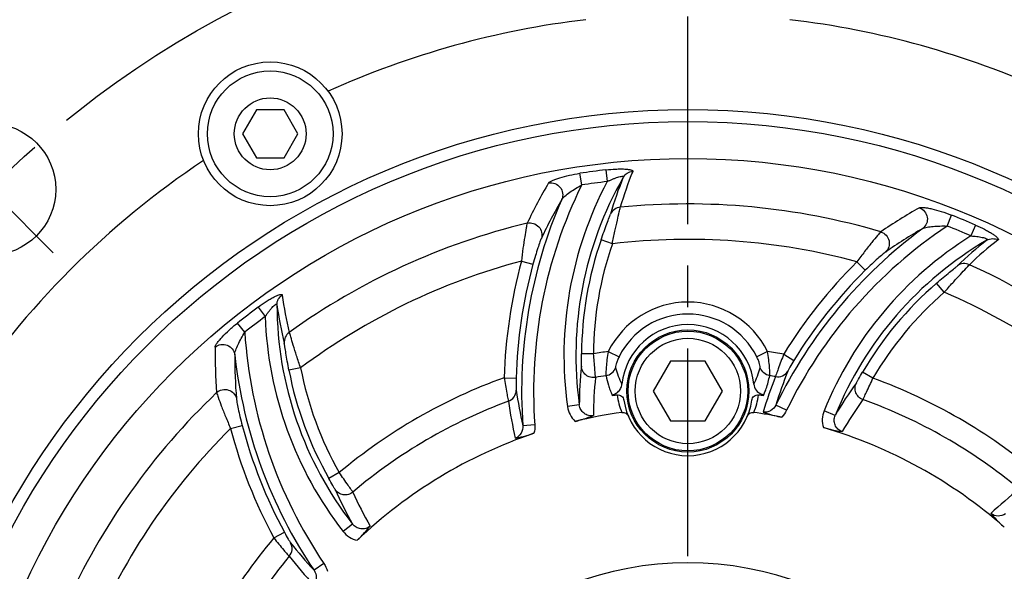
# Model space of a CAD drawing. Header units: millimetres. Extents: x 0 to 420, y 0 to 297.
# Tile 37 of 40: x 309 to 351, y 206 to 229. Entities that reach past the tile are written whole.
import ezdxf
from ezdxf.enums import TextEntityAlignment as Align

# ---------------------------------------------------------------- set-up
doc = ezdxf.new("R2010")
doc.units = ezdxf.units.MM
doc.header["$LTSCALE"] = 23.1
doc.linetypes.add('CENTER', pattern=[0.6, 0.375, -0.075, 0.075, -0.075])
doc.layers.get('0').update_dxf_attribs({"linetype": 'CONTINUOUS'})
for name, color, linetype in [('AXIS', 7, 'CONTINUOUS'), ('COMPONENTS', 7, 'CONTINUOUS'), ('DIMENSION', 7, 'CONTINUOUS')]:
    doc.layers.add(name, color=color, linetype=linetype)
doc.styles.get("Standard").update_dxf_attribs({"font": 'arial.ttf'})
doc.styles.add('TEXTSTYLE_4', font='gdt')
doc.dimstyles.new('DIMSTYLE_5', dxfattribs={"dimtxt": 3, "dimasz": 3, "dimexe": 0.18, "dimexo": 0.0625, "dimgap": 0.09, "dimtad": 1, "dimdec": 3, "dimlfac": 2, "dimdsep": 46, "dimtxsty": 'STANDARD', "dimblk": '_FILLED', "dimblk1": '_FILLED', "dimblk2": '_FILLED', "dimcen": 0.09, "dimadec": 0, "dimazin": 0, "dimtp": 0.5, "dimtm": 0.5, "dimtfac": 1, "dimtdec": 3, "dimtofl": 0, "dimtmove": 0, "dimatfit": 3, "dimldrblk": '_FILLED', "dimfxl": 1, "dimtolj": 1, "dimarcsym": 0})
doc.dimstyles.new('DIMSTYLE_8', dxfattribs={"dimtxt": 3, "dimasz": 3, "dimexe": 0.18, "dimexo": 0.0625, "dimgap": 0.09, "dimtad": 1, "dimtih": 1, "dimtoh": 1, "dimlfac": 2, "dimdsep": 46, "dimtxsty": 'STANDARD', "dimblk": '_FILLED', "dimblk1": '_FILLED', "dimblk2": '_FILLED', "dimcen": 0.09, "dimadec": 0, "dimazin": 0, "dimtol": 1, "dimtp": 0.2, "dimtm": 0.2, "dimtfac": 1, "dimtofl": 0, "dimtmove": 0, "dimatfit": 3, "dimldrblk": '_FILLED', "dimfxl": 1, "dimtolj": 1, "dimarcsym": 0})

# ---------------------------------------------------------------- blocks, each defined once
blk = doc.blocks.new('_FILLED')
at = {"color": 0, "linetype": 'BYBLOCK'}
blk.add_solid([(0, 0), (-1, 0.2), (-1, -0.2)], dxfattribs=at)
blk = doc.blocks.new('*D11')
at = {"layer": 'DIMENSION', "color": 2, "linetype": 'CONTINUOUS'}
for p, q in [((347.395, 259.751), (389.395, 259.751)), ((387.395, 259.751), (387.395, 208.126)), ((387.395, 156.501), (387.395, 208.126)), ((368.587, 156.501), (389.395, 156.501))]:
    blk.add_line(p, q, dxfattribs=at)
at = {"layer": 'DIMENSION', "color": 2, "linetype": 'CONTINUOUS', "xscale": 3, "yscale": 3, "zscale": 3}
for p, rotation in [((387.395, 259.751), 90), ((387.395, 156.501), 270)]:
    blk.add_blockref('_FILLED', p, dxfattribs=dict(at, rotation=rotation))
at = {"layer": 'DIMENSION', "color": 2, "linetype": 'CONTINUOUS', "insert": (383.645, 208.126), "char_height": 3, "width": 10.48327, "attachment_point": 2, "rotation": 90, "line_spacing_factor": 0.9}
blk.add_mtext('206.5', dxfattribs=at)
blk = doc.blocks.new('*D16')
at = {"layer": 'DIMENSION', "color": 2, "linetype": 'CONTINUOUS'}
for p, q in [((298.157, 222.027), (272.622, 222.027)), ((304.333, 217.419), (298.157, 222.027)), ((298.157, 222.027), (298.157, 222.027))]:
    blk.add_line(p, q, dxfattribs=at)
at = {"layer": 'DIMENSION', "color": 2, "linetype": 'CONTINUOUS', "xscale": 3, "yscale": 3, "zscale": 3, "rotation": 323.2732792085}
blk.add_blockref('_FILLED', (304.333, 217.419), dxfattribs=at)
at = {"layer": 'DIMENSION', "color": 2, "linetype": 'CONTINUOUS', "style": 'TEXTSTYLE_4'}
for s, p in [('`', (290.114, 222.777)), ('n', (279.622, 222.777))]:
    blk.add_text(s, height=3, dxfattribs=at).set_placement(p, align=Align.RIGHT)
at = {"layer": 'DIMENSION', "color": 2, "linetype": 'CONTINUOUS'}
for s, p in [('165', (286.614, 222.777)), ('0.2', (295.936, 222.777))]:
    blk.add_text(s, height=3, dxfattribs=at).set_placement(p, align=Align.RIGHT)

msp = doc.modelspace()

# ---------------------------------------------------------------- linework, layer by layer
at = {"layer": 'AXIS', "color": 2, "linetype": 'CENTER'}
for p, q in [((337.39513, 192.75148), (337.39513, 231.68785)), ((308.22697, 221.91964), (310.87862, 219.26799))]:
    msp.add_line(p, q, dxfattribs=at)
msp.add_circle((337.39513, 192.75148), 41.25, dxfattribs=at)
at = {"layer": 'COMPONENTS', "color": 7, "linetype": 'CONTINUOUS'}
for p, q in [((319.36463, 225.23779), (318.78728, 224.23779)), ((320.51933, 225.23779), (319.36463, 225.23779)), ((321.09668, 224.23779), (320.51933, 225.23779)), ((318.78728, 224.23779), (319.36463, 223.23779)), ((320.51933, 223.23779), (321.09668, 224.23779)), ((319.36463, 223.23779), (320.51933, 223.23779)), ((336.67344, 214.75148), (335.95175, 213.50148)), ((338.11681, 214.75148), (336.67344, 214.75148)), ((338.8385, 213.50148), (338.11681, 214.75148)), ((335.95175, 213.50148), (336.67344, 212.25148)), ((338.11681, 212.25148), (338.8385, 213.50148)), ((336.67344, 212.25148), (338.11681, 212.25148))]:
    msp.add_line(p, q, dxfattribs=at)
at = {"layer": 'COMPONENTS', "color": 9, "linetype": 'CONTINUOUS'}
for p, q in [((333.97036, 222.73263), (334.02624, 222.2434)), ((332.95814, 222.10172), (332.88454, 222.58858)), ((348.2277, 220.38803), (348.40739, 220.84646)), ((349.41976, 220.4283), (349.22355, 219.97668)), ((334.2392, 219.64831), (333.76698, 219.81213)), ((330.44036, 218.92457), (330.92265, 218.79333)), ((344.45867, 218.89542), (344.81072, 218.54062)), ((348.11043, 217.62278), (347.78339, 218.00076)), ((319.43862, 217.00353), (319.73162, 216.6078)), ((318.87746, 215.95104), (318.57029, 216.33588)), ((333.45222, 215.05205), (332.9524, 215.05466)), ((334.07148, 215.15271), (334.51756, 214.93109)), ((340.71877, 215.15271), (340.27269, 214.93109)), ((341.40187, 215.04067), (341.82757, 214.77872)), ((321.2136, 214.46686), (320.72274, 214.37262)), ((329.72048, 214.05786), (330.22011, 214.04385)), ((345.13076, 214.03579), (344.6992, 214.28797)), ((340.56575, 213.3464), (340.59754, 213.42296)), ((332.85797, 212.9184), (332.36282, 212.84972)), ((341.5219, 212.69624), (341.07343, 212.91419)), ((343.54929, 212.48512), (343.08614, 212.67322)), ((318.28558, 211.94066), (318.76888, 212.06815)), ((330.99664, 212.08754), (330.49928, 212.05205)), ((322.83019, 210.09289), (322.39602, 209.84524)), ((323.38237, 207.94796), (322.9879, 207.64091)), ((320.0955, 207.36602), (320.5352, 207.60371)), ((322.18585, 206.29776), (321.77286, 206.01834))]:
    msp.add_line(p, q, dxfattribs=at)
at = {"layer": 'COMPONENTS', "color": 7, "linetype": 'CONTINUOUS'}
for centre, radius in [((319.94198, 224.23779), 3), ((319.94198, 224.23779), 2.625), ((319.94198, 224.23779), 1.5), ((337.39513, 192.75148), 32.5), ((337.39513, 192.75148), 32), ((308.22697, 221.91964), 2.75), ((337.39513, 192.75148), 30.45592), ((337.39513, 213.50148), 2.55), ((337.39513, 213.50148), 2.5), ((337.39513, 213.50148), 2.2)]:
    msp.add_circle(centre, radius, dxfattribs=at)
for centre, radius, start, end in [((337.39513, 192.75148), 36.5, 96.709797, 114.323192), ((337.39513, 192.75148), 36.5, 65.676808, 83.290203), ((337.39513, 192.75148), 36.5, 123.676808, 146.323192), ((337.39513, 213.50148), 2.77187, 5.937501, 174.062644), ((337.39513, 214.07729), 3.25, 192.985974, 193.765672), ((337.39513, 192.75148), 20.79347, 98.173332, 98.731814), ((337.39513, 192.75148), 20.79347, 81.268185, 81.826669), ((340.6379, 213.80937), 0.46875, 247.829277, 254.211098), ((340.62856, 213.7762), 0.43429, 254.20576, 261.18636), ((337.39513, 214.07729), 3.25, 346.234327, 347.014025), ((337.39513, 213.50148), 2.7, 188.165903, 351.834098), ((337.39513, 192.75148), 20.04408, 97.899203, 103.587669), ((337.39513, 192.75148), 20.04408, 78.721014, 82.100797), ((337.39513, 192.75148), 20.04408, 48.721004, 73.587664), ((337.39513, 192.75148), 20.04408, 108.721004, 133.587664), ((337.39513, 192.75148), 13.57747, 7.12926, 172.870747)]:
    msp.add_arc(centre, radius, start, end, dxfattribs=at)
at = {"layer": 'COMPONENTS', "color": 9, "linetype": 'CONTINUOUS'}
for centre, radius, start, end in [((337.39513, 192.75148), 30.17612, 96.516692, 98.596528), ((347.78673, 217.39618), 13.74459, 157.448363, 164.063781), ((350.5252, 211.01317), 21.99867, 149.476889, 154.425079), ((347.70309, 214.9775), 15.48708, 152.020597, 187.895278), ((347.70309, 214.9775), 14.98725, 150.204313, 187.896917), ((337.39513, 192.75148), 29.68371, 96.517025, 98.593501), ((347.918, 216.97077), 14.30168, 157.582331, 164.138061), ((350.46127, 213.47649), 19.51292, 153.764196, 184.081555), ((350.46127, 213.47649), 20.01275, 156.356512, 184.081581), ((350.50069, 210.8043), 21.2601, 149.78772, 154.750184), ((337.39513, 192.75148), 28.55856, 73.59561, 95.676457), ((357.90261, 201.99276), 22.0091, 119.478593, 124.424325), ((337.39513, 192.75148), 30.17612, 66.516692, 68.596528), ((337.39513, 192.75148), 28.55856, 103.59561, 125.676457), ((359.07324, 204.16679), 20.01275, 126.356604, 154.081581), ((359.07324, 204.16679), 19.51292, 123.764131, 154.081555), ((357.76968, 201.83536), 21.25715, 119.787348, 124.750414), ((337.39513, 192.75148), 29.68371, 66.517089, 68.593478), ((347.70309, 214.9775), 14.75089, 160.867623, 179.700275), ((337.39513, 192.75148), 27.08135, 74.880872, 96.692166), ((357.43509, 206.84579), 15.48708, 122.020822, 157.895277), ((357.43509, 206.84579), 14.98725, 120.203955, 157.897215), ((358.61654, 208.46591), 14.29981, 127.58111, 134.138069), ((358.71691, 208.89857), 13.74465, 127.448376, 134.063762), ((347.70309, 214.9775), 14.25106, 160.867623, 179.700275), ((337.39513, 192.75148), 27.08135, 104.880872, 126.692166), ((350.46127, 213.47649), 20.74894, 164.777294, 178.39441), ((359.07324, 204.16679), 20.74894, 134.777294, 148.39441), ((350.46127, 213.47649), 20.24911, 164.777293, 178.39441), ((359.07324, 204.16679), 20.24911, 134.777293, 148.39441), ((337.39513, 192.75148), 28.55856, 43.59561, 65.676457), ((357.43509, 206.84579), 14.75089, 130.867623, 149.700275), ((334.07217, 219.29022), 13.74459, 187.448363, 194.063781), ((357.43509, 206.84579), 14.25106, 130.867622, 149.700275), ((337.39513, 192.75148), 27.08135, 44.880872, 66.692166), ((337.39513, 192.75148), 30.17612, 126.516692, 128.596528), ((335.20908, 217.15376), 14.98725, 180.204313, 217.896917), ((334.39856, 218.98743), 14.30169, 187.582332, 194.138061), ((337.39513, 213.50148), 3.71123, 26.418852, 153.581152), ((337.39513, 192.75148), 29.68371, 126.517183, 128.593413), ((335.20908, 217.15376), 15.48708, 182.021158, 217.895278), ((337.39513, 213.50148), 3.21313, 26.41877, 153.58123), ((338.34824, 217.23294), 19.51292, 183.763962, 214.081555), ((339.67493, 215.13362), 22.03837, 179.483522, 184.422342), ((339.7071, 214.93784), 21.24872, 179.786276, 184.751047), ((338.34824, 217.23294), 20.01275, 186.356887, 214.081581), ((337.39513, 192.75148), 22.64645, 98.439341, 100.026685), ((337.39513, 192.75148), 22.64645, 79.809236, 81.56066), ((335.20908, 217.15376), 14.75089, 190.867623, 209.700275), ((335.20908, 217.15376), 14.25106, 190.867623, 209.700275), ((348.3411, 212.86816), 15.48321, 173.815951, 179.814136), ((337.93275, 215.46521), 3.69687, 195.537071, 206.976647), ((336.85752, 215.4652), 3.69686, 333.023331, 344.462956), ((337.39513, 192.75148), 22.64645, 109.809236, 130.026685), ((348.62365, 212.45395), 15.17424, 173.899816, 179.91043), ((337.39513, 192.75148), 21.66164, 99.085483, 100.264107), ((360.28807, 206.50725), 20.67379, 158.450148, 162.798319), ((337.39513, 192.75148), 21.66164, 80.261021, 80.914517), ((360.06601, 207.01087), 19.88887, 158.391711, 162.733611), ((337.39513, 192.75148), 22.64645, 49.809236, 70.026685), ((356.92819, 204.70329), 15.47745, 143.815223, 149.815925), ((337.39513, 192.75148), 28.55856, 133.59561, 155.676457), ((349.89899, 216.43592), 19.88887, 188.391711, 192.733611), ((337.32577, 213.74029), 2.9153, 188.016182, 202.910757), ((337.46495, 213.74016), 2.91482, 337.088005, 351.985075), ((356.98042, 204.19339), 15.18615, 143.901435, 149.907362), ((337.39513, 192.75148), 21.66164, 50.261021, 70.264107), ((337.39513, 192.75148), 21.66164, 110.261021, 130.264107), ((350.34308, 216.11079), 20.67376, 188.450148, 192.798326), ((337.39513, 192.75148), 27.08135, 134.880872, 156.692166), ((338.34824, 217.23294), 20.74894, 194.777294, 208.39441), ((338.34824, 217.23294), 20.24911, 194.777293, 208.39441), ((336.81628, 215.64602), 15.48321, 203.815951, 209.814137), ((337.26808, 215.42858), 15.17424, 203.899816, 209.91043), ((364.08212, 193.2387), 20.64704, 128.449706, 132.803481), ((337.39513, 192.75148), 22.64645, 139.809236, 160.026685), ((336.38157, 219.51474), 19.88887, 218.391711, 222.733611), ((337.39513, 192.75148), 21.66164, 140.261021, 160.264107), ((336.92876, 219.45524), 20.6738, 218.450148, 222.798318)]:
    msp.add_arc(centre, radius, start, end, dxfattribs=at)
for points, knots in [([(333.97036, 222.73263), (334.10745, 222.74833), (334.30984, 222.76531), (334.57189, 222.77275), (334.7464, 222.7698), (334.87656, 222.7599), (334.96411, 222.74634), (335.01467, 222.73481), (335.05361, 222.7213), (335.08058, 222.70642), (335.09656, 222.68767), (335.09549, 222.67311), (335.09313, 222.66745)], [0, 0, 0, 0, 0.35610538, 0.52362468, 0.67639147, 0.80638572, 0.86009725, 0.9048566, 0.94011087, 0.96598915, 0.98417818, 1, 1, 1, 1]), ([(334.69715, 222.42486), (334.73699, 222.49362), (334.85364, 222.61337), (335.01314, 222.66251), (335.09313, 222.66745)], [0, 0, 0, 0, 0.49786411, 1, 1, 1, 1]), ([(331.57502, 222.18599), (331.58747, 222.20711), (331.64166, 222.24559), (331.74226, 222.29707), (331.8822, 222.35194), (332.11756, 222.42892), (332.45422, 222.51399), (332.73653, 222.56626), (332.88454, 222.58858)], [0, 0, 0, 0, 0.0531896, 0.13778504, 0.24796697, 0.37756617, 0.67532453, 1, 1, 1, 1]), ([(331.57505, 222.18594), (331.66239, 222.20083), (331.849, 222.18227), (332.07383, 222.01919), (332.18679, 221.76664), (332.16285, 221.5824), (332.12844, 221.50249)], [0, 0, 0, 0, 0.25119267, 0.50342515, 0.75334288, 1, 1, 1, 1]), ([(334.02624, 222.2434), (334.063, 222.26132), (334.13668, 222.2961), (334.24766, 222.34481), (334.35736, 222.38881), (334.46314, 222.42647), (334.55901, 222.45406), (334.63055, 222.46832), (334.67411, 222.467), (334.69633, 222.46072), (334.70471, 222.44218), (334.70001, 222.43069), (334.69716, 222.42489)], [0, 0, 0, 0, 0.16410703, 0.32692035, 0.48622, 0.63847832, 0.77681199, 0.88782825, 0.92685711, 0.95366191, 0.97404584, 1, 1, 1, 1]), ([(332.12843, 221.50252), (332.14065, 221.52656), (332.18329, 221.5747), (332.29263, 221.67577), (332.46777, 221.80622), (332.70249, 221.95893), (332.87096, 222.05528), (332.95814, 222.10171)], [0, 0, 0, 0, 0.07855351, 0.18399601, 0.43519191, 0.71226549, 1, 1, 1, 1]), ([(334.57037, 221.17), (334.48359, 221.1624), (334.31148, 221.10072), (334.19577, 220.9587), (334.16088, 220.87971)], [0, 0, 0, 0, 0.50218271, 1, 1, 1, 1]), ([(334.2392, 219.64831), (334.27351, 219.82168), (334.34103, 220.14932), (334.44073, 220.59285), (334.51646, 220.92661), (334.5601, 221.10622), (334.57037, 221.17)], [0, 0, 0, 0, 0.34044218, 0.64439127, 0.87556909, 1, 1, 1, 1]), ([(347.07197, 221.15256), (347.09331, 221.16462), (347.15948, 221.17086), (347.27234, 221.16515), (347.42097, 221.1427), (347.66329, 221.0917), (347.9974, 220.99704), (348.26804, 220.90114), (348.40739, 220.84646)], [0, 0, 0, 0, 0.05318392, 0.13776893, 0.24794573, 0.37754484, 0.67531054, 1, 1, 1, 1]), ([(347.07202, 221.15251), (347.1551, 221.12173), (347.30743, 221.01236), (347.4206, 220.75871), (347.39215, 220.48351), (347.2793, 220.33593), (347.20954, 220.28393)], [0, 0, 0, 0, 0.25119267, 0.50342514, 0.75334288, 1, 1, 1, 1]), ([(333.76698, 219.81213), (333.80794, 219.93018), (333.88816, 220.1554), (334.00477, 220.46354), (334.09463, 220.7013), (334.14723, 220.83166), (334.16088, 220.87971)], [0, 0, 0, 0, 0.32940413, 0.63029123, 0.86832367, 1, 1, 1, 1]), ([(330.68193, 220.5098), (330.6641, 220.44312), (330.62902, 220.25247), (330.56788, 219.90291), (330.50131, 219.44185), (330.45994, 219.10321), (330.44036, 218.92457)], [0, 0, 0, 0, 0.1290844, 0.36200954, 0.66392412, 1, 1, 1, 1]), ([(330.68195, 220.50971), (330.76677, 220.52805), (330.94971, 220.51925), (331.17868, 220.37359), (331.30658, 220.13547), (331.29833, 219.95418), (331.27186, 219.87313)], [0, 0, 0, 0, 0.25129322, 0.50329721, 0.7531041, 1, 1, 1, 1]), ([(345.46049, 220.14749), (345.41171, 220.09865), (345.286, 219.95108), (345.05827, 219.67893), (344.77009, 219.31293), (344.56494, 219.04034), (344.45867, 218.89542)], [0, 0, 0, 0, 0.1290844, 0.36200954, 0.66392412, 1, 1, 1, 1]), ([(345.46046, 220.1474), (345.54309, 220.12087), (345.69711, 220.02178), (345.82258, 219.78116), (345.81428, 219.51099), (345.7165, 219.3581), (345.65304, 219.30115)], [0, 0, 0, 0, 0.25129322, 0.50329721, 0.7531041, 1, 1, 1, 1]), ([(347.20955, 220.28396), (347.23215, 220.29867), (347.29315, 220.31904), (347.43837, 220.3519), (347.65528, 220.3773), (347.93491, 220.3922), (348.12898, 220.3914), (348.2277, 220.38802)], [0, 0, 0, 0, 0.0785532, 0.18399571, 0.43519136, 0.71226492, 1, 1, 1, 1]), ([(349.41976, 220.4283), (349.54634, 220.37335), (349.7301, 220.28686), (349.96077, 220.16228), (350.11042, 220.07247), (350.2182, 219.99882), (350.28723, 219.9433), (350.32525, 219.90804), (350.35222, 219.87687), (350.36814, 219.85049), (350.3726, 219.82626), (350.3644, 219.81419), (350.35952, 219.81047)], [0, 0, 0, 0, 0.3561039, 0.52362342, 0.67639086, 0.80638564, 0.8600974, 0.90485673, 0.94011094, 0.96598915, 0.98417821, 1, 1, 1, 1]), ([(331.27186, 219.87313), (331.24998, 219.82675), (331.20206, 219.6939), (331.11833, 219.4541), (331.02077, 219.14165), (330.9553, 218.9133), (330.92265, 218.79333)], [0, 0, 0, 0, 0.13548937, 0.37238418, 0.67149985, 1, 1, 1, 1]), ([(349.22355, 219.97668), (349.26434, 219.97381), (349.34554, 219.9671), (349.466, 219.95379), (349.58301, 219.93704), (349.69344, 219.91677), (349.79027, 219.89273), (349.85935, 219.86931), (349.89641, 219.84638), (349.91252, 219.82984), (349.9105, 219.80959), (349.90069, 219.80199), (349.89532, 219.79838)], [0, 0, 0, 0, 0.16410643, 0.32691934, 0.48621872, 0.6384775, 0.77681152, 0.88782808, 0.92685704, 0.95366194, 0.97404585, 1, 1, 1, 1]), ([(349.89528, 219.79836), (349.96416, 219.83799), (350.12507, 219.88338), (350.28778, 219.84619), (350.35952, 219.81047)], [0, 0, 0, 0, 0.4978643, 1, 1, 1, 1]), ([(345.65304, 219.30115), (345.61091, 219.27193), (345.50298, 219.18083), (345.31057, 219.01502), (345.06985, 218.79321), (344.89898, 218.62819), (344.81072, 218.54062)], [0, 0, 0, 0, 0.13548937, 0.37238418, 0.67149985, 1, 1, 1, 1]), ([(347.78339, 218.00076), (347.87788, 218.08252), (348.05996, 218.23746), (348.31502, 218.44601), (348.51173, 218.60698), (348.62245, 218.69358), (348.6583, 218.72836)], [0, 0, 0, 0, 0.32940413, 0.63029123, 0.86832367, 1, 1, 1, 1]), ([(348.11043, 217.62278), (348.22683, 217.75577), (348.44912, 218.00576), (348.75723, 218.34001), (348.98969, 218.59119), (349.1173, 218.72492), (349.15808, 218.77501)], [0, 0, 0, 0, 0.34044218, 0.64439127, 0.87556909, 1, 1, 1, 1]), ([(349.15808, 218.77501), (349.07912, 218.81182), (348.89923, 218.84447), (348.72801, 218.77933), (348.6583, 218.72836)], [0, 0, 0, 0, 0.50218271, 1, 1, 1, 1]), ([(319.43862, 217.00353), (319.54949, 217.08568), (319.71628, 217.20157), (319.9395, 217.33905), (320.09211, 217.42374), (320.20978, 217.48026), (320.29237, 217.51229), (320.34192, 217.52758), (320.3824, 217.53535), (320.4132, 217.53595), (320.43642, 217.5277), (320.44277, 217.51455), (320.44355, 217.50847)], [0, 0, 0, 0, 0.35610538, 0.52362468, 0.67639147, 0.80638572, 0.86009725, 0.9048566, 0.94011087, 0.96598915, 0.98417818, 1, 1, 1, 1]), ([(320.22192, 217.10038), (320.22204, 217.17985), (320.26318, 217.34189), (320.37675, 217.4642), (320.44355, 217.50847)], [0, 0, 0, 0, 0.4978642, 1, 1, 1, 1]), ([(319.73162, 216.60779), (319.7545, 216.64169), (319.80092, 216.70865), (319.87268, 216.80632), (319.94568, 216.89928), (320.01846, 216.98478), (320.08769, 217.05661), (320.14251, 217.10473), (320.1809, 217.12537), (320.20328, 217.13104), (320.21981, 217.11917), (320.22148, 217.10688), (320.22192, 217.10042)], [0, 0, 0, 0, 0.16410702, 0.32692031, 0.48621994, 0.63847825, 0.77681193, 0.88782821, 0.92685709, 0.95366191, 0.97404585, 1, 1, 1, 1]), ([(317.63745, 215.33228), (317.63767, 215.35679), (317.66531, 215.4172), (317.72667, 215.51209), (317.8204, 215.62958), (317.98575, 215.81397), (318.23482, 216.05604), (318.45324, 216.24251), (318.57029, 216.33588)], [0, 0, 0, 0, 0.05316663, 0.13772018, 0.24788161, 0.37748092, 0.67527066, 1, 1, 1, 1]), ([(318.45852, 215.01726), (318.45707, 215.04419), (318.46993, 215.1072), (318.51409, 215.2494), (318.60054, 215.44994), (318.72745, 215.69956), (318.82518, 215.86723), (318.87747, 215.95103)], [0, 0, 0, 0, 0.07855326, 0.18399587, 0.43519162, 0.71226519, 1, 1, 1, 1]), ([(320.73956, 215.95026), (320.66821, 215.90029), (320.54999, 215.76082), (320.52079, 215.57997), (320.53007, 215.49412)], [0, 0, 0, 0, 0.50218271, 1, 1, 1, 1]), ([(321.2136, 214.46686), (321.15663, 214.63415), (321.05128, 214.95166), (320.91586, 215.38562), (320.81457, 215.71253), (320.76255, 215.8899), (320.73956, 215.95026)], [0, 0, 0, 0, 0.34044218, 0.64439127, 0.87556909, 1, 1, 1, 1]), ([(317.63756, 215.33243), (317.70576, 215.38899), (317.87664, 215.46623), (318.1529, 215.43741), (318.377, 215.27518), (318.44838, 215.10365), (318.45854, 215.01724)], [0, 0, 0, 0, 0.25119267, 0.50342514, 0.75334288, 1, 1, 1, 1]), ([(320.72274, 214.37262), (320.69918, 214.49533), (320.65604, 214.73049), (320.60296, 215.05565), (320.56191, 215.30649), (320.54227, 215.44568), (320.53007, 215.49412)], [0, 0, 0, 0, 0.32940413, 0.63029123, 0.86832367, 1, 1, 1, 1]), ([(332.94798, 214.53605), (332.95033, 214.55761), (332.95056, 214.6193), (332.95233, 214.79205), (332.95182, 214.94333), (332.9524, 215.05466)], [0, 0, 0, 0, 0.12542749, 0.35604249, 1, 1, 1, 1]), ([(333.53533, 214.06647), (333.53401, 214.10638), (333.52393, 214.22078), (333.4963, 214.54925), (333.47025, 214.83788), (333.45222, 215.05205)], [0, 0, 0, 0, 0.12112312, 0.34811028, 1, 1, 1, 1]), ([(334.07148, 215.15272), (334.04969, 215.03804), (334.01436, 214.82021), (333.98241, 214.52364), (333.96969, 214.31658), (333.96986, 214.19786), (333.97174, 214.15659), (333.97458, 214.14135)], [0, 0, 0, 0, 0.34395119, 0.64977394, 0.87886465, 0.9543402, 1, 1, 1, 1]), ([(334.51756, 214.93109), (334.49225, 214.88018), (334.44888, 214.78274), (334.39997, 214.64734), (334.37735, 214.54776), (334.36612, 214.49227), (334.37096, 214.47496)], [0, 0, 0, 0, 0.35365757, 0.66433045, 0.88817975, 1, 1, 1, 1]), ([(340.41929, 214.47496), (340.42413, 214.49227), (340.4129, 214.54776), (340.39029, 214.64734), (340.34137, 214.78274), (340.298, 214.88018), (340.27269, 214.93109)], [0, 0, 0, 0, 0.11181844, 0.33567004, 0.6463422, 1, 1, 1, 1]), ([(340.81567, 214.14135), (340.81851, 214.15659), (340.8204, 214.19785), (340.82056, 214.31658), (340.80784, 214.52364), (340.77589, 214.82021), (340.74056, 215.03804), (340.71877, 215.15272)], [0, 0, 0, 0, 0.0456588, 0.12113375, 0.35022605, 0.6560486, 1, 1, 1, 1]), ([(341.40187, 215.04067), (341.32307, 214.83854), (341.21902, 214.56458), (341.10872, 214.25001), (341.07034, 214.13993), (341.05941, 214.10095)], [0, 0, 0, 0, 0.65063952, 0.87859557, 1, 1, 1, 1]), ([(333.53532, 214.06651), (333.46552, 214.05452), (333.31914, 214.06034), (333.1241, 214.15759), (332.9866, 214.32557), (332.95041, 214.46628), (332.94798, 214.53605)], [0, 0, 0, 0, 0.25153371, 0.50259074, 0.75208484, 1, 1, 1, 1]), ([(333.97458, 214.14135), (334.06335, 214.15568), (334.2359, 214.2335), (334.34246, 214.3903), (334.37096, 214.47496)], [0, 0, 0, 0, 0.50166431, 1, 1, 1, 1]), ([(340.81568, 214.1414), (340.72691, 214.15572), (340.55436, 214.23352), (340.44779, 214.39031), (340.41929, 214.47496)], [0, 0, 0, 0, 0.50166502, 1, 1, 1, 1]), ([(341.82757, 214.77872), (341.76972, 214.68472), (341.6926, 214.55649), (341.6112, 214.40718), (341.5825, 214.35443), (341.57486, 214.33513)], [0, 0, 0, 0, 0.64834186, 0.87807729, 1, 1, 1, 1]), ([(329.72048, 214.05786), (329.7533, 213.84341), (329.80017, 213.55412), (329.86192, 213.22655), (329.88373, 213.11203), (329.89375, 213.07281)], [0, 0, 0, 0, 0.65063952, 0.87859557, 1, 1, 1, 1]), ([(330.22011, 214.04385), (330.21702, 213.93353), (330.21435, 213.78391), (330.21851, 213.6139), (330.22002, 213.55387), (330.22306, 213.53334)], [0, 0, 0, 0, 0.64834186, 0.87807729, 1, 1, 1, 1]), ([(333.97458, 214.14135), (334.00281, 214.00626), (334.05626, 213.80538), (334.14095, 213.5401), (334.19735, 213.41157), (334.22451, 213.3464)], [0, 0, 0, 0, 0.49603842, 0.74626074, 1, 1, 1, 1]), ([(340.59754, 213.42296), (340.62169, 213.4816), (340.7139, 213.71463), (340.7774, 213.95822), (340.81567, 214.14135)], [0, 0, 0, 0, 0.25316906, 1, 1, 1, 1]), ([(341.05941, 214.10095), (341.15722, 214.08351), (341.36757, 214.10782), (341.525, 214.25024), (341.57486, 214.33513)], [0, 0, 0, 0, 0.50228165, 1, 1, 1, 1]), ([(344.43607, 213.84104), (344.44888, 213.85854), (344.47993, 213.91185), (344.56784, 214.06057), (344.64303, 214.19184), (344.6992, 214.28797)], [0, 0, 0, 0, 0.12542749, 0.35604249, 1, 1, 1, 1]), ([(344.70994, 213.1407), (344.72875, 213.17593), (344.77722, 213.28004), (344.91753, 213.57832), (345.03928, 213.8413), (345.13076, 214.03579)], [0, 0, 0, 0, 0.12112312, 0.34811028, 1, 1, 1, 1]), ([(317.70223, 213.43423), (317.76652, 213.49252), (317.92935, 213.57636), (318.20047, 213.56471), (318.43029, 213.42244), (318.5138, 213.26131), (318.53139, 213.17788)], [0, 0, 0, 0, 0.25129322, 0.50329721, 0.7531041, 1, 1, 1, 1]), ([(344.70995, 213.14074), (344.64351, 213.16526), (344.51965, 213.24349), (344.39937, 213.42523), (344.36428, 213.63945), (344.40329, 213.77941), (344.43607, 213.84104)], [0, 0, 0, 0, 0.25153371, 0.50259074, 0.75208484, 1, 1, 1, 1]), ([(317.70217, 213.43429), (317.72007, 213.36763), (317.78502, 213.18498), (317.90684, 212.85168), (318.07972, 212.41911), (318.21322, 212.10515), (318.28558, 211.94066)], [0, 0, 0, 0, 0.1290844, 0.36200954, 0.66392412, 1, 1, 1, 1]), ([(318.5314, 213.17788), (318.53564, 213.12678), (318.56056, 212.98777), (318.60795, 212.73823), (318.67969, 212.41886), (318.73716, 212.18837), (318.76888, 212.06815)], [0, 0, 0, 0, 0.13548937, 0.37238418, 0.67149985, 1, 1, 1, 1]), ([(329.89375, 213.07281), (329.98717, 213.10661), (330.1572, 213.23284), (330.22232, 213.43489), (330.22306, 213.53334)], [0, 0, 0, 0, 0.50228165, 1, 1, 1, 1]), ([(332.36277, 212.85014), (332.37894, 212.73359), (332.4519, 212.50432), (332.59906, 212.3137), (332.68611, 212.23456)], [0, 0, 0, 0, 0.50003459, 1, 1, 1, 1]), ([(333.44944, 212.47768), (333.38198, 212.46374), (333.23918, 212.46565), (333.04825, 212.55793), (332.91112, 212.71769), (332.86702, 212.85091), (332.85796, 212.9184)], [0, 0, 0, 0, 0.25135106, 0.50205945, 0.75151238, 1, 1, 1, 1]), ([(341.07343, 212.91419), (341.02721, 212.81801), (340.8734, 212.64798), (340.6449, 212.60496), (340.53892, 212.62126)], [0, 0, 0, 0, 0.49878475, 1, 1, 1, 1]), ([(343.08631, 212.67361), (343.04203, 212.56459), (342.99059, 212.32955), (343.02272, 212.09089), (343.05854, 211.97883)], [0, 0, 0, 0, 0.50003456, 1, 1, 1, 1]), ([(343.84116, 211.80771), (343.77578, 211.82938), (343.65306, 211.90242), (343.53384, 212.07781), (343.49497, 212.28473), (343.52339, 212.42215), (343.54929, 212.48513)], [0, 0, 0, 0, 0.25135073, 0.50205944, 0.75151236, 1, 1, 1, 1]), ([(330.49928, 212.05205), (330.50734, 211.94565), (330.45916, 211.72149), (330.28278, 211.56998), (330.18284, 211.53111)], [0, 0, 0, 0, 0.49878489, 1, 1, 1, 1]), ([(322.6515, 209.3939), (322.64276, 209.41374), (322.61211, 209.46729), (322.52727, 209.61778), (322.45118, 209.74853), (322.39602, 209.84524)], [0, 0, 0, 0, 0.12542749, 0.35604249, 1, 1, 1, 1]), ([(323.39495, 209.2809), (323.37385, 209.31481), (323.30792, 209.40884), (323.11976, 209.67949), (322.95288, 209.91643), (322.83019, 210.09289)], [0, 0, 0, 0, 0.12112312, 0.34811028, 1, 1, 1, 1]), ([(323.39492, 209.28094), (323.34046, 209.23565), (323.21079, 209.16751), (322.99325, 209.15421), (322.79019, 209.23093), (322.68848, 209.33469), (322.6515, 209.3939)], [0, 0, 0, 0, 0.25153371, 0.50259074, 0.75208484, 1, 1, 1, 1]), ([(350.66199, 208.37375), (350.57389, 208.31358), (350.35572, 208.24323), (350.13635, 208.32015), (350.05272, 208.38723)], [0, 0, 0, 0, 0.49878524, 1, 1, 1, 1]), ([(324.11497, 207.86202), (324.06351, 207.81623), (323.93889, 207.74648), (323.72739, 207.73093), (323.52876, 207.80072), (323.42396, 207.89404), (323.38237, 207.94796)], [0, 0, 0, 0, 0.25135094, 0.50205929, 0.75151229, 1, 1, 1, 1]), ([(320.5352, 207.60371), (320.58768, 207.50662), (320.66018, 207.37571), (320.74878, 207.23056), (320.78011, 207.17933), (320.79301, 207.16306)], [0, 0, 0, 0, 0.64834186, 0.87807729, 1, 1, 1, 1]), ([(322.98765, 207.64125), (323.05992, 207.5484), (323.23775, 207.38633), (323.4605, 207.29482), (323.57546, 207.26981)], [0, 0, 0, 0, 0.50003456, 1, 1, 1, 1]), ([(320.0955, 207.36602), (320.23114, 207.19671), (320.41638, 206.96962), (320.63364, 206.71681), (320.7098, 206.62853), (320.73808, 206.59958)], [0, 0, 0, 0, 0.65063952, 0.87859557, 1, 1, 1, 1]), ([(320.73808, 206.59958), (320.80209, 206.67556), (320.88622, 206.86989), (320.84159, 207.07744), (320.79301, 207.16306)], [0, 0, 0, 0, 0.50228165, 1, 1, 1, 1]), ([(321.77286, 206.01834), (321.83304, 205.93023), (321.9034, 205.71201), (321.8264, 205.49261), (321.75929, 205.40897)], [0, 0, 0, 0, 0.49878488, 1, 1, 1, 1])]:
    msp.add_open_spline(points, degree=3, knots=knots, dxfattribs=at)
at = {"layer": 'COMPONENTS', "color": 7, "linetype": 'CONTINUOUS'}
for points, knots in [([(334.46552, 213.45813), (334.51364, 213.4991), (334.59462, 213.60083), (334.63158, 213.7253), (334.63812, 213.78821)], [0, 0, 0, 0, 0.49979661, 1, 1, 1, 1]), ([(340.15213, 213.78821), (340.16135, 213.69948), (340.22841, 213.52338), (340.37838, 213.40889), (340.46101, 213.37528)], [0, 0, 0, 0, 0.5000271, 1, 1, 1, 1]), ([(334.43896, 213.33374), (334.47074, 213.33831), (334.53746, 213.33474), (334.62795, 213.29095), (334.69539, 213.21511), (334.7178, 213.1507), (334.7225, 213.11798)], [0, 0, 0, 0, 0.24496272, 0.49463023, 0.74783375, 1, 1, 1, 1]), ([(340.06775, 213.11798), (340.07249, 213.15101), (340.09523, 213.21597), (340.16329, 213.29168), (340.25367, 213.33484), (340.31978, 213.33827), (340.35129, 213.33374)], [0, 0, 0, 0, 0.25456549, 0.50968902, 0.75712159, 1, 1, 1, 1]), ([(332.68605, 212.23455), (332.76005, 212.25243), (333.0185, 212.3205), (333.27142, 212.40827), (333.44942, 212.47767)], [0, 0, 0, 0, 0.28492872, 1, 1, 1, 1]), ([(334.64045, 212.60537), (334.69419, 212.61283), (334.80995, 212.59036), (334.88656, 212.50145), (334.90768, 212.45143)], [0, 0, 0, 0, 0.4998021, 1, 1, 1, 1]), ([(339.88257, 212.45143), (339.90369, 212.50145), (339.9803, 212.59036), (340.09606, 212.61283), (340.1498, 212.60537)], [0, 0, 0, 0, 0.500198, 1, 1, 1, 1]), ([(340.53902, 212.62123), (340.59329, 212.6026), (340.84779, 212.51728), (341.1084, 212.44974), (341.31537, 212.40846)], [0, 0, 0, 0, 0.21376827, 1, 1, 1, 1]), ([(343.05848, 211.97885), (343.13151, 211.95734), (343.38935, 211.88706), (343.65227, 211.83662), (343.84112, 211.80771)], [0, 0, 0, 0, 0.28492776, 1, 1, 1, 1]), ([(330.18294, 211.53114), (330.23926, 211.54214), (330.50232, 211.59549), (330.76179, 211.66731), (330.96167, 211.73505)], [0, 0, 0, 0, 0.21376836, 1, 1, 1, 1]), ([(350.05274, 208.3872), (350.09043, 208.34394), (350.26813, 208.1428), (350.46005, 207.95402), (350.61865, 207.8148)], [0, 0, 0, 0, 0.21375702, 1, 1, 1, 1]), ([(323.57542, 207.26977), (323.63056, 207.32226), (323.82035, 207.51043), (323.99549, 207.71291), (324.11495, 207.86201)], [0, 0, 0, 0, 0.28492872, 1, 1, 1, 1])]:
    msp.add_open_spline(points, degree=3, knots=knots, dxfattribs=at)
for points in [[(334.22823, 213.34704), (334.26278, 213.35236), (334.29686, 213.3621), (334.32924, 213.37528)], [(334.32924, 213.37528), (334.37849, 213.39531), (334.42504, 213.42367), (334.46552, 213.45813)]]:
    msp.add_open_spline(points, degree=3, dxfattribs=at)
at = {"layer": 'COMPONENTS', "color": 9, "linetype": 'CONTINUOUS'}
for points in [[(341.52245, 212.69598), (341.47083, 212.58977), (341.40012, 212.4908), (341.31548, 212.40844)], [(330.99724, 212.08759), (331.00565, 211.9698), (330.99389, 211.84873), (330.96177, 211.73509)], [(322.18634, 206.2981), (322.25252, 206.20029), (322.30287, 206.08957), (322.33187, 205.97509)]]:
    msp.add_open_spline(points, degree=3, dxfattribs=at)

# ---------------------------------------------------------------- dimensions: what is measured, and where the dimension line sits
at = {"layer": 'DIMENSION', "color": 2, "linetype": 'CONTINUOUS'}
dim = msp.add_linear_dim(base=(387.39513, 259.75148), p1=(368.58738, 156.50148), p2=(347.39513, 259.75148), angle=90, dimstyle='DIMSTYLE_5', dxfattribs=at)
dim.commit()
dim.dimension.update_dxf_attribs({"geometry": '*D11', "text_midpoint": (387.49376, 203.44048), "dimtype": 160})
dim = msp.add_diameter_dim_2p(p1=(304.33338, 217.41894), p2=(370.45687, 168.08402), dimstyle='DIMSTYLE_8', dxfattribs=at)
dim.commit()
dim.dimension.update_dxf_attribs({"geometry": '*D16', "text_midpoint": (280.868, 224.27694), "dimtype": 163})

doc.saveas('drawing.dxf')
